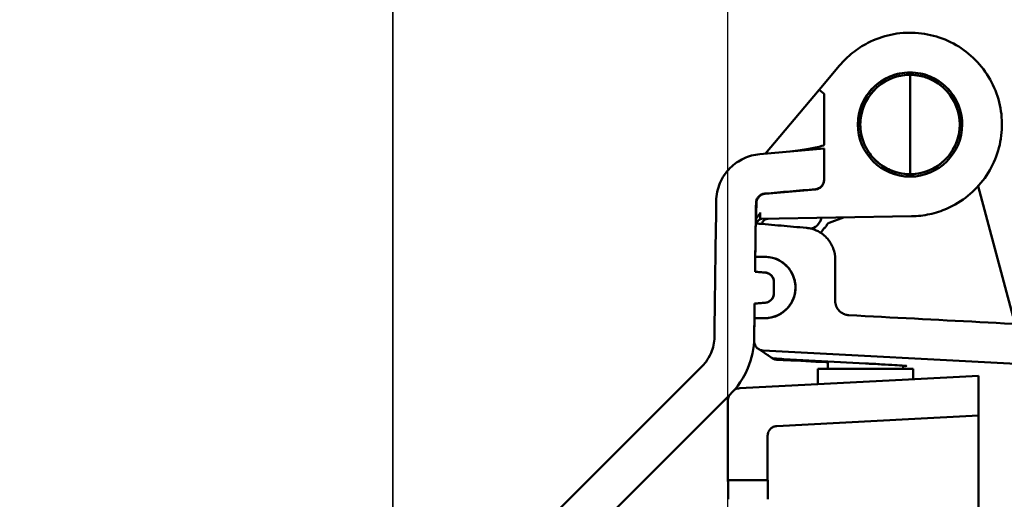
# Model space of a CAD drawing. Header units: inches. Extents: x 0.2 to 50.9, y 0.9 to 32.1.
# Tile 42 of 95: x 26.3 to 29.4, y 27 to 28.6. Entities that reach past the tile are written whole.
import ezdxf

# ---------------------------------------------------------------- set-up
doc = ezdxf.new("R2010")
doc.units = ezdxf.units.IN
doc.header["$LTSCALE"] = 1.5
doc.header["$MEASUREMENT"] = 0
doc.layers.add('Dimension (ANSI)', color=7, linetype='Continuous', lineweight=25)
doc.layers.add('Visible (ANSI)', color=7, linetype='Continuous', lineweight=50)
doc.styles.get("Standard").update_dxf_attribs({"font": 'arial.ttf'})
doc.dimstyles.new('Default (ANSI)', dxfattribs={"dimscale": 1.5, "dimtxt": 0.2, "dimasz": 0.098425, "dimexe": 0.125, "dimexo": 0.0625, "dimgap": 0.031496, "dimtad": 0, "dimtih": 1, "dimtoh": 1, "dimrnd": 1e-08, "dimzin": 0, "dimdsep": 46, "dimtxsty": 'Standard', "dimcen": 0.09, "dimdle": 0.393701, "dimclrd": 256, "dimclre": 256, "dimclrt": 7, "dimadec": 0, "dimazin": 1, "dimtfac": 0.6, "dimtofl": 0, "dimtmove": 0, "dimatfit": 3, "dimfxl": 1, "dimtolj": 1, "dimtzin": 4, "dimlwd": -1, "dimlwe": -1, "dimarcsym": 0})

# ---------------------------------------------------------------- blocks, each defined once
blk = doc.blocks.new('*D61')
at = {"layer": 'Defpoints', "color": 0, "transparency": 16777216}
for p in [(29.7504, 30.3643), (29.7504, 27.4297), (27.5011, 23.4966)]:
    blk.add_point(p, dxfattribs=at)
at = {"layer": 'Dimension (ANSI)', "transparency": 16777216}
for p, q in [((27.5011, 23.5903), (27.5011, 30.5518)), ((29.7504, 27.5235), (29.7504, 30.5518)), ((27.6488, 30.3643), (28.1852, 30.3643)), ((29.6028, 30.3643), (29.0663, 30.3643))]:
    blk.add_line(p, q, dxfattribs=at)
for points in [[(27.6488, 30.389), (27.6488, 30.3397), (27.5011, 30.3643)], [(29.6028, 30.389), (29.6028, 30.3397), (29.7504, 30.3643)]]:
    blk.add_solid(points, dxfattribs=at)
at = {"layer": 'Dimension (ANSI)', "color": 7, "transparency": 16777216, "insert": (28.2325, 30.5175), "char_height": 0.3, "attachment_point": 1}
blk.add_mtext('\\A1;2.25', dxfattribs=at)
blk = doc.blocks.new('*D64')
at = {"layer": 'Defpoints', "color": 0, "transparency": 16777216}
for p in [(27.5007, 29.2966), (28.5531, 25.6207), (27.5007, 22.9522)]:
    blk.add_point(p, dxfattribs=at)
at = {"layer": 'Dimension (ANSI)', "transparency": 16777216}
for p, q in [((27.5007, 23.046), (27.5007, 29.4841)), ((28.5531, 25.7145), (28.5531, 29.4841)), ((27.5007, 29.2966), (27.1287, 29.2966)), ((28.4054, 29.2966), (27.6484, 29.2966))]:
    blk.add_line(p, q, dxfattribs=at)
for points in [[(27.6484, 29.3212), (27.6484, 29.272), (27.5007, 29.2966)], [(28.4054, 29.3212), (28.4054, 29.272), (28.5531, 29.2966)]]:
    blk.add_solid(points, dxfattribs=at)
at = {"layer": 'Dimension (ANSI)', "color": 7, "transparency": 16777216, "insert": (26.3282, 29.4497), "char_height": 0.3, "attachment_point": 1}
blk.add_mtext('\\A1;1.05', dxfattribs=at)

msp = doc.modelspace()

# ---------------------------------------------------------------- linework, layer by layer
at = {"layer": 'Visible (ANSI)'}
for p, q in [((28.9042, 28.4115), (28.8401, 28.3351)), ((29.1254, 28.0997), (29.1254, 28.3522)), ((28.8401, 28.3351), (28.6716, 28.1343)), ((28.8401, 28.3351), (28.8552, 28.3224)), ((28.8554, 28.1621), (28.8554, 28.3219)), ((28.9837, 28.2929), (28.962, 28.2355)), ((28.9901, 28.3041), (28.9837, 28.293)), ((28.9837, 28.293), (28.9837, 28.2929)), ((29.2891, 28.219), (29.2764, 28.2664)), ((28.8554, 28.1504), (28.6535, 28.1327)), ((28.8554, 28.0524), (28.8554, 28.1504)), ((29.1254, 28.0622), (29.1254, 28.0697)), ((28.8554, 28.0524), (28.8554, 28.0517)), ((29.4483, 27.6246), (29.3392, 28.0318)), ((28.6702, 28.008), (28.8281, 28.0218)), ((28.655, 27.9289), (29.1305, 27.9372)), ((28.8438, 27.9232), (28.8434, 27.9221)), ((28.8437, 27.9231), (28.8437, 27.9231)), ((28.8472, 27.9323), (28.8438, 27.9232)), ((28.8711, 27.9169), (28.9165, 27.9335)), ((28.6392, 27.8108), (28.6706, 27.8102)), ((28.6392, 27.8096), (28.6386, 27.7631)), ((28.6689, 27.8096), (28.6392, 27.8096)), ((28.8904, 27.6711), (28.8904, 27.8014)), ((28.6847, 27.7553), (28.6849, 27.7551)), ((28.6979, 27.7304), (28.6979, 27.6954)), ((28.6372, 27.6626), (28.6366, 27.6166)), ((28.6705, 27.6655), (28.6372, 27.6626)), ((28.6865, 27.4949), (28.649, 27.5202)), ((28.6641, 27.5151), (29.722, 27.4597)), ((28.682, 27.5031), (28.682, 27.5031)), ((28.6934, 27.4903), (28.6921, 27.4911)), ((28.6934, 27.4903), (28.6934, 27.4903)), ((28.7288, 27.4882), (28.9854, 27.4744)), ((28.8673, 27.4807), (28.8673, 27.458)), ((28.4728, 27.4664), (27.4832, 26.4768)), ((28.8354, 27.458), (28.9854, 27.458)), ((28.8354, 27.4093), (28.8354, 27.458)), ((28.9854, 27.458), (29.1354, 27.458)), ((29.1036, 27.4675), (29.1036, 27.458)), ((29.1354, 27.425), (29.1354, 27.458)), ((29.1209, 27.4242), (28.5904, 27.3964)), ((29.3405, 27.4357), (29.1209, 27.4242)), ((29.3405, 27.3106), (29.3405, 27.4357)), ((27.5715, 26.3884), (28.5612, 27.378)), ((28.5531, 27.1071), (28.5531, 27.3571)), ((28.7065, 27.2773), (29.1209, 27.299)), ((29.3405, 27.3106), (29.1209, 27.299)), ((28.6781, 27.1071), (28.6781, 27.2474)), ((29.3405, 21.9056), (29.3405, 27.2395)), ((28.5531, 27.1071), (28.6781, 27.1071)), ((28.6785, 27.1071), (28.6781, 27.1071))]:
    msp.add_line(p, q, dxfattribs=at)
msp.add_circle((29.1254, 28.2259), 0.1638, dxfattribs=at)
for radius, start, end in [(0.1562, 84.0471, 180), (0.1562, 0, 84.0471), (0.1563, 180, 360)]:
    msp.add_arc((29.1254, 28.2259), radius, start, end, dxfattribs=at)
for centre, major_axis, ratio, start_param, end_param in [((28.429, 27.8225), (0.4263, 0.4999), 0.026752, 6.252243, 6.282817), ((28.2825, 28.112), (0.573, 0.0502), 0.034772, 5.657518, 6.280136), ((28.8083, 27.9367), (0.0343, -0.0164), 0.97767, 6.263517, 6.36487), ((28.8688, 27.9053), (-0.0271, 0.013), 0.011318, 4.926598, 4.926807)]:
    msp.add_ellipse(centre, major_axis=major_axis, ratio=ratio, start_param=start_param, end_param=end_param, dxfattribs=at)
for points, knots in [([(28.9042, 28.4115), (28.9165, 28.4261), (28.9302, 28.4395), (28.945, 28.4514), (28.9599, 28.4633), (28.976, 28.4737), (28.9929, 28.4825), (29.0157, 28.4943), (29.0402, 28.503), (29.0653, 28.5084), (29.0904, 28.5137), (29.1163, 28.5157), (29.142, 28.5142), (29.1676, 28.5127), (29.1931, 28.5078), (29.2175, 28.4996), (29.2418, 28.4914), (29.2651, 28.48), (29.2865, 28.4656), (29.3078, 28.4513), (29.3272, 28.4341), (29.344, 28.4147), (29.3607, 28.3953), (29.3749, 28.3736), (29.386, 28.3504), (29.3971, 28.3272), (29.405, 28.3026), (29.4096, 28.2773), (29.4142, 28.252), (29.4153, 28.2261), (29.4131, 28.2006), (29.4108, 28.1749), (29.4051, 28.1496), (29.3962, 28.1255), (29.3872, 28.1014), (29.3751, 28.0785), (29.3601, 28.0577), (29.3451, 28.0368), (29.3273, 28.0179), (29.3074, 28.0017), (29.2874, 27.9855), (29.2653, 27.972), (29.2417, 27.9616), (29.2242, 27.9539), (29.206, 27.948), (29.1873, 27.9439), (29.1687, 27.9398), (29.1496, 27.9376), (29.1305, 27.9372)], [-1, -1, -1, -1, -0.9504919, -0.9504919, -0.9504919, -0.9009837, -0.9009837, -0.9009837, -0.8341485, -0.8341485, -0.8341485, -0.7673134, -0.7673134, -0.7673134, -0.7004825, -0.7004825, -0.7004825, -0.6336516, -0.6336516, -0.6336516, -0.5668926, -0.5668926, -0.5668926, -0.5001336, -0.5001336, -0.5001336, -0.433378, -0.433378, -0.433378, -0.3666223, -0.3666223, -0.3666223, -0.299805, -0.299805, -0.299805, -0.2329878, -0.2329878, -0.2329878, -0.1661632, -0.1661632, -0.1661632, -0.0993387, -0.0993387, -0.0993387, -0.0496693, -0.0496693, -0.0496693, 0, 0, 0, 0]), ([(29.2892, 28.2259), (29.2892, 28.2299), (29.2892, 28.2425), (29.2837, 28.2694), (29.2804, 28.2799), (29.2678, 28.3097), (29.2557, 28.3275), (29.2253, 28.3574), (29.2074, 28.3693), (29.1679, 28.3855), (29.1468, 28.3897), (29.1041, 28.3897), (29.083, 28.3855), (29.0436, 28.3693), (29.0256, 28.3575), (28.9952, 28.3275), (28.9831, 28.3097), (28.9705, 28.28), (28.9672, 28.2695), (28.9631, 28.2495), (28.9623, 28.2415), (28.962, 28.2355)], [-0.3379891, -0.3379891, -0.3379891, -0.3379891, -0.3074742, -0.3074742, -0.2871818, -0.2871818, -0.2477981, -0.2477981, -0.2084083, -0.2084083, -0.169016, -0.169016, -0.1296238, -0.1296238, -0.090234, -0.090234, -0.0508503, -0.0508503, -0.0305411, -0.0305411, -0.0131991, -0.0131991, -0.0131991, -0.0131991]), ([(28.9692, 28.2259), (28.9692, 28.2348), (28.97, 28.2437), (28.973, 28.2613), (28.9752, 28.2697), (28.9801, 28.2835), (28.9823, 28.2889), (28.9883, 28.3013), (28.9923, 28.308), (28.9993, 28.3182), (29.002, 28.3218), (29.008, 28.3291), (29.0114, 28.3328), (29.0184, 28.3399), (29.0221, 28.3433), (29.0329, 28.3522), (29.0403, 28.3573), (29.0518, 28.3638), (29.0556, 28.3658), (29.0608, 28.3682), (29.062, 28.3687), (29.0681, 28.3714), (29.0731, 28.3732), (29.0857, 28.3772), (29.0934, 28.3791), (29.1092, 28.3816), (29.1173, 28.3822), (29.1254, 28.3822)], [0, 0, 0, 0, 0.0676308, 0.0676308, 0.1340283, 0.1340283, 0.1786835, 0.1786835, 0.2380053, 0.2380053, 0.2718206, 0.2718206, 0.3096845, 0.3096845, 0.3476129, 0.3476129, 0.4154578, 0.4154578, 0.4478099, 0.4478099, 0.4581472, 0.4581472, 0.4980008, 0.4980008, 0.5564134, 0.5564134, 0.6158372, 0.6158372, 0.6158372, 0.6158372]), ([(29.1254, 28.3822), (29.1305, 28.3822), (29.1356, 28.3819), (29.1457, 28.381), (29.1507, 28.3802), (29.159, 28.3786), (29.1623, 28.3778), (29.1787, 28.3735), (29.191, 28.3684), (29.2104, 28.3573), (29.2177, 28.3523), (29.2286, 28.3434), (29.2323, 28.34), (29.2448, 28.3275), (29.251, 28.3192), (29.2636, 28.3004), (29.2702, 28.2866), (29.2759, 28.2683), (29.2769, 28.2646), (29.2808, 28.2474), (29.2817, 28.2355), (29.2817, 28.2259)], [0.0000025, 0.0000025, 0.0000025, 0.0000025, 0.0386279, 0.0386279, 0.0769232, 0.0769232, 0.1021629, 0.1021629, 0.2038362, 0.2038362, 0.2705805, 0.2705805, 0.3073996, 0.3073996, 0.4011584, 0.4011584, 0.5978841, 0.5978841, 0.6478368, 0.6478368, 0.8247264, 0.8247264, 0.8247264, 0.8247264]), ([(29.1254, 28.3522), (29.1254, 28.3552), (29.1255, 28.3592), (29.1255, 28.3637), (29.1255, 28.3669), (29.1255, 28.3703), (29.1255, 28.3734), (29.1255, 28.376), (29.1255, 28.3783), (29.1255, 28.3799), (29.1254, 28.3812), (29.1254, 28.3821), (29.1254, 28.3822)], [-1, -1, -1, -1, -0.6471511, -0.6471511, -0.6471511, -0.3925942, -0.3925942, -0.3925942, -0.1827349, -0.1827349, -0.1827349, -0.0091519, -0.0091519, -0.0091519, -0.0091519]), ([(29.1254, 28.0697), (29.1166, 28.0697), (29.1077, 28.0705), (29.096, 28.0725), (29.0931, 28.0731), (29.0756, 28.0771), (29.0645, 28.0818), (29.0505, 28.0886), (29.0438, 28.0925), (29.0279, 28.1033), (29.0205, 28.1099), (29.0091, 28.1213), (29.0036, 28.1277), (28.9978, 28.1358), (28.997, 28.137), (28.9903, 28.1468), (28.9848, 28.1568), (28.977, 28.1764), (28.9741, 28.1855), (28.9702, 28.206), (28.9692, 28.2159), (28.9692, 28.2259)], [0.000004, 0.000004, 0.000004, 0.000004, 0.067422, 0.067422, 0.08976, 0.08976, 0.202666, 0.202666, 0.31211, 0.31211, 0.476155, 0.476155, 0.654602, 0.654602, 0.685902, 0.685902, 0.906735, 0.906735, 1.053345, 1.053345, 1.186809, 1.186809, 1.186809, 1.186809]), ([(29.1254, 28.0697), (29.1342, 28.0697), (29.143, 28.0704), (29.1546, 28.0724), (29.1575, 28.073), (29.1743, 28.0768), (29.1852, 28.0813), (29.1998, 28.0883), (29.2064, 28.0921), (29.221, 28.1019), (29.2288, 28.1083), (29.2394, 28.119), (29.2428, 28.1227), (29.2489, 28.13), (29.2516, 28.1336), (29.2585, 28.1438), (29.2625, 28.1505), (29.2672, 28.1602), (29.2684, 28.1629), (29.2716, 28.1704), (29.2733, 28.1752), (29.276, 28.1839), (29.277, 28.1876), (29.2791, 28.1971), (29.2801, 28.2028), (29.2809, 28.2103), (29.2811, 28.212), (29.2815, 28.2178), (29.2817, 28.2219), (29.2817, 28.2259)], [0, 0, 0, 0, 0.0667177, 0.0667177, 0.0888336, 0.0888336, 0.1968542, 0.1968542, 0.2932781, 0.2932781, 0.4213503, 0.4213503, 0.4853346, 0.4853346, 0.5423832, 0.5423832, 0.6422042, 0.6422042, 0.6796653, 0.6796653, 0.7451442, 0.7451442, 0.7942703, 0.7942703, 0.8680594, 0.8680594, 0.8900419, 0.8900419, 0.9419032, 0.9419032, 0.9419032, 0.9419032]), ([(28.6535, 28.1327), (28.6362, 28.1312), (28.619, 28.1266), (28.5874, 28.1119), (28.5729, 28.1017), (28.5459, 28.0747), (28.5354, 28.0582), (28.5209, 28.0238), (28.5169, 28.0046), (28.5166, 27.9854)], [-0.5119432, -0.5119432, -0.5119432, -0.5119432, -0.397592, -0.397592, -0.2829924, -0.2829924, -0.1466547, -0.1466547, -0.0000007, -0.0000007, -0.0000007, -0.0000007]), ([(29.1254, 28.0997), (29.1254, 28.0966), (29.1254, 28.0935), (29.1254, 28.0869), (29.1254, 28.0841), (29.1254, 28.079), (29.1254, 28.0763), (29.1254, 28.0728), (29.1254, 28.0717), (29.1254, 28.0702), (29.1254, 28.0698), (29.1254, 28.0697)], [0, 0, 0, 0, 0.0236584, 0.0236584, 0.0529066, 0.0529066, 0.10219, 0.10219, 0.1359547, 0.1359547, 0.1695583, 0.1695583, 0.1695583, 0.1695583]), ([(28.8281, 28.0225), (28.8316, 28.0228), (28.835, 28.0238), (28.8414, 28.0268), (28.8443, 28.0288), (28.8495, 28.0341), (28.8517, 28.0374), (28.8547, 28.0446), (28.8554, 28.0485), (28.8554, 28.0524)], [-0.1133699, -0.1133699, -0.1133699, -0.1133699, -0.086452, -0.086452, -0.0595341, -0.0595341, -0.0297671, -0.0297671, 0, 0, 0, 0]), ([(28.8554, 28.0517), (28.8554, 28.0484), (28.8549, 28.045), (28.8527, 28.0387), (28.8511, 28.0357), (28.8466, 28.03), (28.8436, 28.0275), (28.8383, 28.0245), (28.8363, 28.0237), (28.8323, 28.0224), (28.8302, 28.022), (28.8281, 28.0218)], [0.0000001, 0.0000001, 0.0000001, 0.0000001, 0.0255235, 0.0255235, 0.0510476, 0.0510476, 0.080815, 0.080815, 0.0970544, 0.0970544, 0.113294, 0.113294, 0.113294, 0.113294]), ([(28.6416, 27.9791), (28.6416, 27.9826), (28.6423, 27.9861), (28.6448, 27.9926), (28.6466, 27.9957), (28.6516, 28.0015), (28.6547, 28.0038), (28.6613, 28.0072), (28.6651, 28.0083), (28.6689, 28.0086)], [-0.1023826, -0.1023826, -0.1023826, -0.1023826, -0.0795154, -0.0795154, -0.0565979, -0.0565979, -0.029331, -0.029331, 0, 0, 0, 0]), ([(28.6702, 28.008), (28.6681, 28.0078), (28.666, 28.0074), (28.662, 28.0062), (28.66, 28.0053), (28.6552, 28.0027), (28.6521, 28.0003), (28.6473, 27.9942), (28.6457, 27.9913), (28.6434, 27.9851), (28.6428, 27.9818), (28.6428, 27.9785)], [0.00000218, 0.00000218, 0.00000218, 0.00000218, 0.01607687, 0.01607687, 0.03212721, 0.03212721, 0.05767203, 0.05767203, 0.07669899, 0.07669899, 0.09565146, 0.09565146, 0.09565146, 0.09565146]), ([(28.6689, 28.0086), (28.6954, 28.0109), (28.7218, 28.0132), (28.7749, 28.0179), (28.8015, 28.0202), (28.8281, 28.0225)], [-0.4057003, -0.4057003, -0.4057003, -0.4057003, -0.2033776, -0.2033776, 0, 0, 0, 0]), ([(28.6421, 27.9292), (28.644, 27.9331), (28.6463, 27.9364), (28.6509, 27.9423), (28.653, 27.9446), (28.6544, 27.947), (28.6547, 27.9475), (28.655, 27.9483), (28.6551, 27.9486), (28.6551, 27.9489)], [0.000001, 0.000001, 0.000001, 0.000001, 0.03300233, 0.03300233, 0.06963453, 0.06963453, 0.07958457, 0.07958457, 0.08659471, 0.08659471, 0.08659471, 0.08659471]), ([(28.6551, 27.9489), (28.655, 27.9476), (28.6548, 27.9462), (28.6546, 27.9436), (28.6545, 27.9423), (28.6542, 27.9389), (28.6541, 27.9367), (28.6541, 27.9331), (28.6541, 27.9316), (28.6543, 27.93), (28.6544, 27.9296), (28.6547, 27.9291), (28.6548, 27.9289), (28.655, 27.9289)], [-0.09785671, -0.09785671, -0.09785671, -0.09785671, -0.08280754, -0.08280754, -0.06772581, -0.06772581, -0.0417847, -0.0417847, -0.02045053, -0.02045053, -0.01024549, -0.01024549, -0.00000101, -0.00000101, -0.00000101, -0.00000101]), ([(28.7992, 27.901), (28.7728, 27.9033), (28.7465, 27.9056), (28.6936, 27.9103), (28.6671, 27.9126), (28.6406, 27.9149)], [-0.4041854, -0.4041854, -0.4041854, -0.4041854, -0.2026749, -0.2026749, 0, 0, 0, 0]), ([(28.6421, 27.9292), (28.6421, 27.926), (28.6421, 27.9241), (28.642, 27.9221), (28.642, 27.9215), (28.642, 27.9205), (28.642, 27.9203), (28.642, 27.9203)], [-0.05172517, -0.05172517, -0.05172517, -0.05172517, -0.03154393, -0.03154393, -0.01575018, -0.01575018, 0, 0, 0, 0]), ([(28.6432, 27.9147), (28.643, 27.9158), (28.6429, 27.9167), (28.6425, 27.9185), (28.6422, 27.9195), (28.642, 27.9203)], [-0.9188455, -0.9188455, -0.9188455, -0.9188455, -0.5973247, -0.5973247, 0, 0, 0, 0]), ([(28.6589, 27.929), (28.6568, 27.9286), (28.6547, 27.9278), (28.6509, 27.9257), (28.6492, 27.9243), (28.6463, 27.921), (28.6451, 27.9192), (28.6439, 27.9164), (28.6436, 27.9155), (28.6434, 27.9147)], [0, 0, 0, 0, 0.0165722, 0.0165722, 0.03306611, 0.03306611, 0.04955409, 0.04955409, 0.05654072, 0.05654072, 0.05654072, 0.05654072]), ([(28.6793, 27.9294), (28.6772, 27.9293), (28.6751, 27.9289), (28.6711, 27.9275), (28.6691, 27.9265), (28.6657, 27.9238), (28.6642, 27.9222), (28.6624, 27.9195), (28.6619, 27.9185), (28.661, 27.9166), (28.6607, 27.9157), (28.6603, 27.9142), (28.6602, 27.9137), (28.6601, 27.9132)], [0, 0, 0, 0, 0.01610206, 0.01610206, 0.03265966, 0.03265966, 0.04916245, 0.04916245, 0.05726986, 0.05726986, 0.06500053, 0.06500053, 0.0694955, 0.0694955, 0.0694955, 0.0694955]), ([(28.8147, 27.8984), (28.8175, 27.899), (28.8205, 27.8999), (28.8236, 27.9013), (28.8303, 27.9045), (28.8378, 27.9105), (28.8422, 27.9196)], [-0.8740582, -0.8740582, -0.8740582, -0.8740582, -0.6016504, -0.6016504, -0.6016504, 0, 0, 0, 0]), ([(28.8653, 27.9121), (28.8637, 27.909), (28.8619, 27.9061), (28.8594, 27.9033), (28.8581, 27.9019), (28.8569, 27.9007), (28.856, 27.8998), (28.8554, 27.8992), (28.8549, 27.8986), (28.8544, 27.8981), (28.8542, 27.8978), (28.8539, 27.8975), (28.8537, 27.8972), (28.8536, 27.8971), (28.8535, 27.8969), (28.8534, 27.8968), (28.8532, 27.8965), (28.8531, 27.8964), (28.853, 27.8964)], [-0.9999995, -0.9999995, -0.9999995, -0.9999995, -0.5, -0.5, -0.5, -0.25, -0.25, -0.25, -0.125, -0.125, -0.125, -0.0625, -0.0625, -0.0625, -0.03125, -0.03125, -0.03125, -0.0019814, -0.0019814, -0.0019814, -0.0019814]), ([(28.8653, 27.9121), (28.8656, 27.9127), (28.866, 27.9132), (28.8669, 27.9143), (28.8674, 27.9148), (28.8679, 27.9152)], [-0.01036959, -0.01036959, -0.01036959, -0.01036959, -0.00518233, -0.00518233, 0, 0, 0, 0]), ([(28.8707, 27.9168), (28.8702, 27.9166), (28.8698, 27.9163), (28.8688, 27.9158), (28.8684, 27.9155), (28.8679, 27.9152)], [0, 0, 0, 0, 0.004133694, 0.004133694, 0.008290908, 0.008290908, 0.008290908, 0.008290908]), ([(28.8904, 27.8014), (28.8904, 27.8131), (28.8884, 27.8248), (28.8803, 27.8467), (28.8744, 27.857), (28.8579, 27.8766), (28.8473, 27.8845), (28.8192, 27.8993), (28.8035, 27.9006), (28.7992, 27.901)], [-0.08477686, -0.08477686, -0.08477686, -0.08477686, -0.06863502, -0.06863502, -0.05245457, -0.05245457, -0.03303554, -0.03303554, -0.00000115, -0.00000115, -0.00000115, -0.00000115]), ([(28.845, 27.8852), (28.8454, 27.8857), (28.846, 27.8864), (28.8475, 27.8884), (28.8484, 27.8896), (28.8505, 27.8927), (28.8517, 27.8944), (28.853, 27.8964)], [-0.06580698, -0.06580698, -0.06580698, -0.06580698, -0.04521588, -0.04521588, -0.02273656, -0.02273656, -0.00008813, -0.00008813, -0.00008813, -0.00008813]), ([(28.6689, 27.6166), (28.6753, 27.6166), (28.6817, 27.6173), (28.6945, 27.6198), (28.7009, 27.6218), (28.7183, 27.6293), (28.7285, 27.6362), (28.746, 27.6537), (28.753, 27.6641), (28.7627, 27.687), (28.7653, 27.6994), (28.7656, 27.7246), (28.7633, 27.7371), (28.7538, 27.7607), (28.7468, 27.7715), (28.7288, 27.7899), (28.718, 27.7972), (28.6944, 27.8071), (28.6817, 27.8096), (28.6689, 27.8096)], [-0.772253, -0.772253, -0.772253, -0.772253, -0.7234657, -0.7234657, -0.6728807, -0.6728807, -0.5792443, -0.5792443, -0.4847203, -0.4847203, -0.3893007, -0.3893007, -0.29296, -0.29296, -0.1956528, -0.1956528, -0.0973083, -0.0973083, -0.0000051, -0.0000051, -0.0000051, -0.0000051]), ([(28.6706, 27.8102), (28.6747, 27.8101), (28.6887, 27.8099), (28.7169, 27.7984), (28.7272, 27.7916), (28.745, 27.7744), (28.7521, 27.7642), (28.7622, 27.7414), (28.765, 27.7291), (28.7658, 27.7039), (28.7637, 27.6913), (28.7546, 27.6676), (28.7478, 27.6567), (28.7302, 27.638), (28.7195, 27.6305), (28.696, 27.6202), (28.6834, 27.6175), (28.6706, 27.6172)], [-0.8106754, -0.8106754, -0.8106754, -0.8106754, -0.6726358, -0.6726358, -0.5790381, -0.5790381, -0.4845527, -0.4845527, -0.3891724, -0.3891724, -0.2928726, -0.2928726, -0.1956086, -0.1956086, -0.0973111, -0.0973111, 0, 0, 0, 0]), ([(28.7228, 27.7932), (28.7242, 27.7922), (28.7243, 27.7922), (28.7281, 27.7896), (28.7294, 27.7888), (28.7308, 27.7878)], [0, 0, 0, 0, 4.398491, 4.398491, 6.093585, 6.093585, 6.093585, 6.093585]), ([(28.6705, 27.7603), (28.6652, 27.7608), (28.6599, 27.7612), (28.6492, 27.7622), (28.6439, 27.7626), (28.6386, 27.7631)], [-0.08147463, -0.08147463, -0.08147463, -0.08147463, -0.04073964, -0.04073964, -0.00002221, -0.00002221, -0.00002221, -0.00002221]), ([(28.6386, 27.7631), (28.6439, 27.7626), (28.6492, 27.7622), (28.6599, 27.7612), (28.6652, 27.7608), (28.6705, 27.7603)], [-0.08145935, -0.08145935, -0.08145935, -0.08145935, -0.04073001, -0.04073001, -0.00000402, -0.00000402, -0.00000402, -0.00000402]), ([(28.6979, 27.7304), (28.6979, 27.734), (28.6973, 27.7375), (28.6948, 27.7442), (28.693, 27.7473), (28.688, 27.7531), (28.6848, 27.7555), (28.6781, 27.7589), (28.6744, 27.76), (28.6705, 27.7603)], [-0.1047351, -0.1047351, -0.1047351, -0.1047351, -0.0808437, -0.0808437, -0.0569077, -0.0569077, -0.0293274, -0.0293274, -0.0000035, -0.0000035, -0.0000035, -0.0000035]), ([(28.6705, 27.7603), (28.6739, 27.76), (28.6771, 27.7592), (28.6834, 27.7563), (28.6864, 27.7543), (28.6918, 27.749), (28.6941, 27.7456), (28.6971, 27.7383), (28.6979, 27.7344), (28.6979, 27.7304)], [-0.1133707, -0.1133707, -0.1133707, -0.1133707, -0.0879307, -0.0879307, -0.0606149, -0.0606149, -0.0302004, -0.0302004, 0, 0, 0, 0]), ([(28.6979, 27.6954), (28.6979, 27.7012), (28.6979, 27.7071), (28.6979, 27.7187), (28.6979, 27.7246), (28.6979, 27.7304)], [-0.08895857, -0.08895857, -0.08895857, -0.08895857, -0.0444807, -0.0444807, -0.00000429, -0.00000429, -0.00000429, -0.00000429]), ([(28.6705, 27.6655), (28.674, 27.6658), (28.6775, 27.6667), (28.6838, 27.6697), (28.6867, 27.6718), (28.6922, 27.6772), (28.6942, 27.6806), (28.6979, 27.6894), (28.6979, 27.6941), (28.6979, 27.6954)], [-0.02548698, -0.02548698, -0.02548698, -0.02548698, -0.02063336, -0.02063336, -0.01576782, -0.01576782, -0.0099297, -0.0099297, -0.00000938, -0.00000938, -0.00000938, -0.00000938]), ([(28.6979, 27.6954), (28.6979, 27.692), (28.6974, 27.6887), (28.6951, 27.6822), (28.6933, 27.679), (28.6885, 27.6732), (28.6854, 27.6707), (28.6783, 27.667), (28.6745, 27.6658), (28.6705, 27.6655)], [-0.1133731, -0.1133731, -0.1133731, -0.1133731, -0.0879354, -0.0879354, -0.0606152, -0.0606152, -0.0302004, -0.0302004, -0.0000059, -0.0000059, -0.0000059, -0.0000059]), ([(28.6373, 27.6626), (28.6428, 27.6631), (28.6484, 27.6636), (28.6594, 27.6645), (28.665, 27.665), (28.6705, 27.6655)], [-0.08485727, -0.08485727, -0.08485727, -0.08485727, -0.04244278, -0.04244278, -0.00000102, -0.00000102, -0.00000102, -0.00000102]), ([(28.9232, 27.6278), (28.9209, 27.6285), (28.9186, 27.6293), (28.9115, 27.6326), (28.9069, 27.6359), (28.8991, 27.6439), (28.8959, 27.6489), (28.8916, 27.6596), (28.8904, 27.6653), (28.8904, 27.6711)], [-0.1477079, -0.1477079, -0.1477079, -0.1477079, -0.1294041, -0.1294041, -0.0879345, -0.0879345, -0.0439805, -0.0439805, 0, 0, 0, 0]), ([(28.9331, 27.6262), (28.9309, 27.6263), (28.9287, 27.6266), (28.9254, 27.6272), (28.9243, 27.6275), (28.9232, 27.6278)], [-0.03390772, -0.03390772, -0.03390772, -0.03390772, -0.01695368, -0.01695368, -0.00838192, -0.00838192, -0.00838192, -0.00838192]), ([(29.757, 27.583), (29.6197, 27.5902), (29.4824, 27.5974), (29.2077, 27.6118), (29.0704, 27.619), (28.9331, 27.6262)], [-2.095571, -2.095571, -2.095571, -2.095571, -1.047786, -1.047786, -0.000001, -0.000001, -0.000001, -0.000001]), ([(28.6706, 27.6172), (28.665, 27.6171), (28.6593, 27.617), (28.648, 27.6168), (28.6423, 27.6167), (28.6366, 27.6166)], [-0.08636035, -0.08636035, -0.08636035, -0.08636035, -0.04318018, -0.04318018, -0.0000041, -0.0000041, -0.0000041, -0.0000041]), ([(28.6366, 27.6166), (28.642, 27.6166), (28.6474, 27.6166), (28.6582, 27.6166), (28.6635, 27.6166), (28.6689, 27.6166)], [-0.0821719, -0.0821719, -0.0821719, -0.0821719, -0.04108595, -0.04108595, 0, 0, 0, 0]), ([(28.5109, 27.5567), (28.5107, 27.54), (28.5072, 27.5233), (28.4908, 27.4844), (28.4766, 27.4702), (28.4728, 27.4664)], [-0.06804989, -0.06804989, -0.06804989, -0.06804989, -0.04103437, -0.04103437, -0.00000766, -0.00000766, -0.00000766, -0.00000766]), ([(28.5612, 27.378), (28.5689, 27.3858), (28.5965, 27.4133), (28.6286, 27.4896), (28.6354, 27.5222), (28.6359, 27.5551)], [-0.6308012, -0.6308012, -0.6308012, -0.6308012, -0.250775, -0.250775, -0.0000006, -0.0000006, -0.0000006, -0.0000006]), ([(28.6357, 27.5454), (28.6357, 27.5418), (28.6363, 27.5382), (28.6389, 27.5311), (28.6409, 27.5278), (28.6461, 27.522), (28.6492, 27.5197), (28.6578, 27.5156), (28.6608, 27.5153), (28.6641, 27.5151)], [-0.07580494, -0.07580494, -0.07580494, -0.07580494, -0.05966531, -0.05966531, -0.04247854, -0.04247854, -0.02523339, -0.02523339, -0.00001507, -0.00001507, -0.00001507, -0.00001507]), ([(28.7019, 27.4897), (28.7, 27.4898), (28.6982, 27.4901), (28.6946, 27.4909), (28.6929, 27.4915), (28.6896, 27.493), (28.688, 27.4939), (28.6865, 27.4949)], [0.00000648, 0.00000648, 0.00000648, 0.00000648, 0.01709262, 0.01709262, 0.0352506, 0.0352506, 0.05413488, 0.05413488, 0.05413488, 0.05413488]), ([(28.6895, 27.4931), (28.6914, 27.4915), (28.6935, 27.4901), (28.6973, 27.4883), (28.6992, 27.4876), (28.7031, 27.4866), (28.705, 27.4863), (28.7071, 27.4862)], [-0.06344276, -0.06344276, -0.06344276, -0.06344276, -0.0385789, -0.0385789, -0.01876319, -0.01876319, -0.00000836, -0.00000836, -0.00000836, -0.00000836]), ([(28.7288, 27.4882), (28.724, 27.4884), (28.7193, 27.4887), (28.7103, 27.4892), (28.706, 27.4894), (28.7019, 27.4897)], [0, 0, 0, 0, 0.03676456, 0.03676456, 0.07363121, 0.07363121, 0.07363121, 0.07363121]), ([(28.7356, 27.4848), (28.7302, 27.4851), (28.725, 27.4854), (28.7154, 27.4858), (28.7111, 27.486), (28.7071, 27.4862)], [0, 0, 0, 0, 0.04128379, 0.04128379, 0.07859633, 0.07859633, 0.07859633, 0.07859633]), ([(28.8673, 27.4781), (28.8651, 27.4782), (28.8628, 27.4783), (28.8189, 27.4806), (28.7772, 27.4827), (28.7356, 27.4848)], [-0.3379433, -0.3379433, -0.3379433, -0.3379433, -0.3204548, -0.3204548, -0.000001, -0.000001, -0.000001, -0.000001]), ([(28.9854, 27.4744), (28.9871, 27.4743), (28.992, 27.4741), (29.0028, 27.4735), (29.0071, 27.4733), (29.0198, 27.4726), (29.0281, 27.4721), (29.0515, 27.4708), (29.0655, 27.47), (29.0889, 27.4685), (29.0982, 27.4679), (29.1108, 27.467), (29.1141, 27.4667), (29.1141, 27.4663), (29.1109, 27.4664), (29.1042, 27.4666), (29.1039, 27.4666), (29.1036, 27.4666)], [-0.2707518, -0.2707518, -0.2707518, -0.2707518, -0.2582991, -0.2582991, -0.2499906, -0.2499906, -0.2333583, -0.2333583, -0.2013771, -0.2013771, -0.1694533, -0.1694533, -0.1375324, -0.1375324, -0.1055642, -0.1055642, -0.1039418, -0.1039418, -0.1039418, -0.1039418]), ([(28.5904, 27.3964), (28.5855, 27.3962), (28.5807, 27.395), (28.5755, 27.3926), (28.5748, 27.3923), (28.5741, 27.3919)], [0, 0, 0, 0, 0.03744449, 0.03744449, 0.04365841, 0.04365841, 0.04365841, 0.04365841]), ([(28.5567, 27.3735), (28.5564, 27.3729), (28.5561, 27.3722), (28.554, 27.367), (28.5531, 27.362), (28.5531, 27.3571)], [0.1094855, 0.1094855, 0.1094855, 0.1094855, 0.11486859, 0.11486859, 0.15264761, 0.15264761, 0.15264761, 0.15264761]), ([(29.3405, 27.2395), (29.3405, 27.249), (29.3405, 27.2584), (29.3405, 27.2756), (29.3405, 27.2833), (29.3405, 27.2962), (29.3405, 27.3014), (29.3405, 27.3087), (29.3405, 27.3106), (29.3405, 27.3106)], [0, 0, 0, 0, 0.0720443, 0.0720443, 0.1419794, 0.1419794, 0.2119209, 0.2119209, 0.284232, 0.284232, 0.284232, 0.284232]), ([(28.7065, 27.2773), (28.7028, 27.2771), (28.6991, 27.2762), (28.6922, 27.2731), (28.689, 27.2709), (28.6837, 27.2653), (28.6816, 27.262), (28.6788, 27.2549), (28.6781, 27.2511), (28.6781, 27.2474)], [0, 0, 0, 0, 0.0285328, 0.0285328, 0.0580614, 0.0580614, 0.0875309, 0.0875309, 0.116319, 0.116319, 0.116319, 0.116319]), ([(28.5537, 27.0471), (28.5537, 27.0508), (28.5537, 27.0546), (28.5537, 27.0626), (28.5537, 27.0669), (28.5537, 27.0776), (28.5537, 27.0837), (28.5536, 27.0945), (28.5536, 27.0989), (28.5536, 27.1037), (28.5535, 27.105), (28.5535, 27.1067), (28.5535, 27.1071), (28.5535, 27.1071)], [-0.2403462, -0.2403462, -0.2403462, -0.2403462, -0.2118094, -0.2118094, -0.1779504, -0.1779504, -0.1223598, -0.1223598, -0.0631153, -0.0631153, -0.0311271, -0.0311271, -0.0000013, -0.0000013, -0.0000013, -0.0000013]), ([(28.6785, 27.1071), (28.6785, 27.1071), (28.6786, 27.1067), (28.6786, 27.105), (28.6786, 27.1037), (28.6786, 27.099), (28.6787, 27.0945), (28.6787, 27.0838), (28.6787, 27.0777), (28.6787, 27.0669), (28.6787, 27.0626), (28.6787, 27.0546), (28.6787, 27.0508), (28.6787, 27.0471)], [0.000001, 0.000001, 0.000001, 0.000001, 0.0310718, 0.0310718, 0.0629871, 0.0629871, 0.1222675, 0.1222675, 0.1778062, 0.1778062, 0.2116924, 0.2116924, 0.2403473, 0.2403473, 0.2403473, 0.2403473])]:
    msp.add_open_spline(points, degree=3, knots=knots, dxfattribs=at)
for points in [[(29.2891, 28.2191), (29.2892, 28.2222), (29.2892, 28.2246), (29.2892, 28.2259)], [(28.5166, 27.9854), (28.5146, 27.8425), (28.5127, 27.6996), (28.5109, 27.5567)], [(28.6386, 27.7631), (28.6396, 27.8351), (28.6405, 27.9071), (28.6416, 27.9791)], [(28.6421, 27.9292), (28.6423, 27.9456), (28.6426, 27.9621), (28.6428, 27.9785)], [(28.6406, 27.9149), (28.6402, 27.8802), (28.6397, 27.8455), (28.6392, 27.8108)], [(28.6359, 27.5551), (28.6363, 27.5909), (28.6368, 27.6268), (28.6373, 27.6626)], [(28.6366, 27.6166), (28.6363, 27.5929), (28.636, 27.5692), (28.6357, 27.5454)], [(28.681, 27.5038), (28.681, 27.5038), (28.681, 27.5038), (28.681, 27.5038)]]:
    msp.add_open_spline(points, degree=3, dxfattribs=at)

# ---------------------------------------------------------------- dimensions: what is measured, and where the dimension line sits
at = {"layer": 'Dimension (ANSI)'}
for base, p1, p2, override, picture, middle in [((29.7504, 30.3643), (27.5011, 23.4966), (29.7504, 27.4297), {"dimgap": 0.031496, "dimtih": 0, "dimtoh": 0, "dimdec": 2, "dimtol": 0, "dimlim": 0, "dimtp": 0, "dimtm": 0, "dimtdec": 2, "dimatfit": 1}, '*D61', (28.6258, 30.3643)), ((27.5007, 29.2966), (28.5531, 25.6207), (27.5007, 22.9522), {"dimgap": 0.031496, "dimtih": 0, "dimtoh": 0, "dimdec": 2, "dimtol": 0, "dimlim": 0, "dimtp": 0, "dimtm": 0, "dimtdec": 2, "dimatfit": 2}, '*D64', (26.7048, 29.2966))]:
    dim = msp.add_linear_dim(base=base, p1=p1, p2=p2, angle=180, dimstyle='Default (ANSI)', override=override, dxfattribs=at)
    dim.commit()
    dim.dimension.update_dxf_attribs({"geometry": picture, "text_midpoint": middle, "dimtype": 160})

doc.saveas('drawing.dxf')
